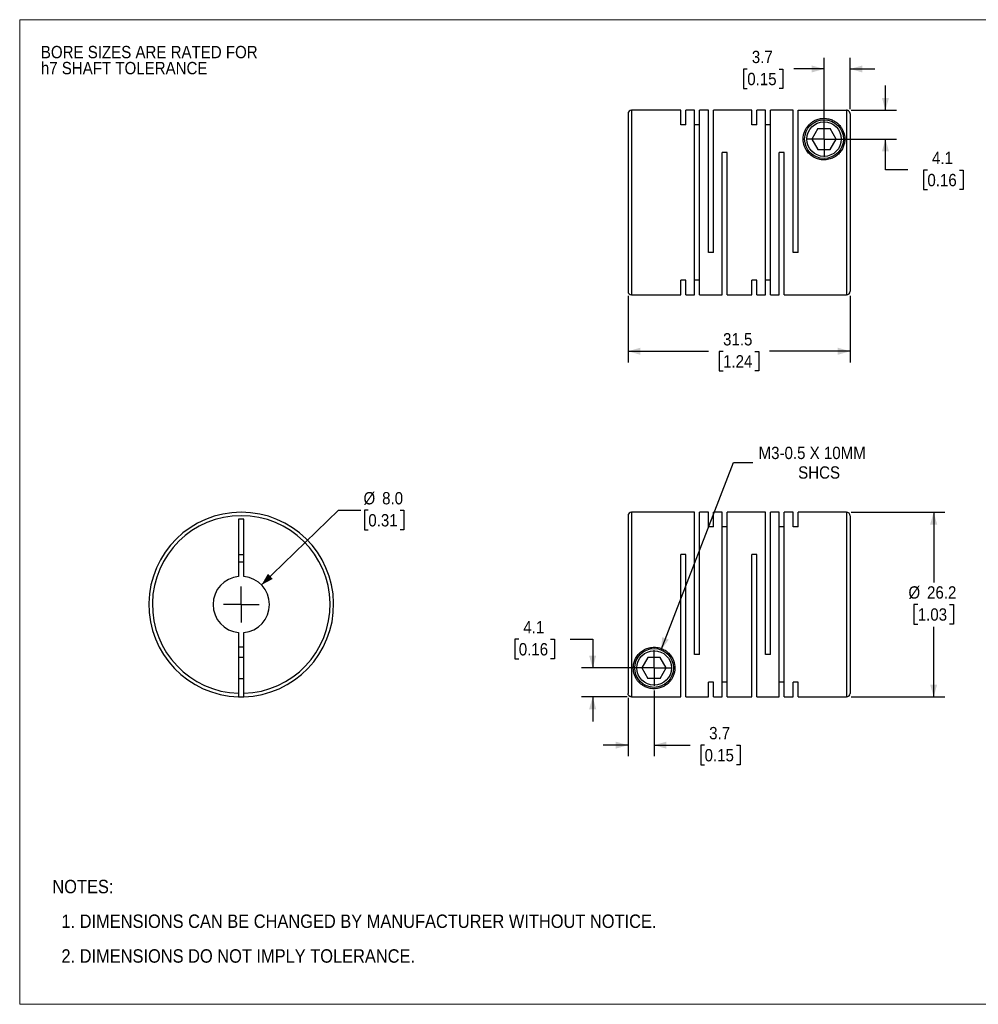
# Model space of a CAD drawing. Header units: millimetres. Extents: x 0 to 216, y 0 to 140.
# Tile 1 of 2: x 0 to 136, y 0 to 140. Entities that reach past the tile are written whole.
import ezdxf

# ---------------------------------------------------------------- set-up
doc = ezdxf.new("R2010")
doc.units = ezdxf.units.MM
doc.header["$LTSCALE"] = 0.5
doc.linetypes.add('SLD-Solid', pattern=[0])
doc.layers.add('SLD-0', color=7, linetype='SLD-Solid', lineweight=25)
doc.layers.add('TEXT', color=140, linetype='SLD-Solid', lineweight=25)
doc.styles.add('SLDTEXTSTYLE0', font='GOTHIC.TTF', dxfattribs={"width": 0.913})
doc.dimstyles.new('SLDDIMSTYLE0', dxfattribs={"dimtxt": 1.75, "dimasz": 1.75, "dimexe": 0, "dimexo": 0.0625, "dimgap": 0.4375, "dimtad": 0, "dimtih": 1, "dimtoh": 1, "dimdec": 1, "dimrnd": 1e-09, "dimzin": 4, "dimdsep": 46, "dimtxsty": 'SLDTEXTSTYLE0', "dimsah": 1, "dimcen": 0, "dimadec": 0, "dimazin": 1, "dimtfac": 1, "dimtdec": 1, "dimtofl": 0, "dimtmove": 0, "dimatfit": 3, "dimfxl": 0, "dimfrac": 2, "dimtolj": 1, "dimtzin": 12, "dimarcsym": 0})
doc.dimstyles.new('SLDDIMSTYLE1', dxfattribs={"dimtxt": 1.75, "dimasz": 1.75, "dimexe": 0, "dimexo": 0.0625, "dimgap": 0.4375, "dimtad": 0, "dimtih": 1, "dimtoh": 1, "dimdec": 1, "dimrnd": 1e-09, "dimzin": 12, "dimdsep": 46, "dimtxsty": 'SLDTEXTSTYLE0', "dimsah": 1, "dimcen": 0.09, "dimadec": 0, "dimazin": 3, "dimtfac": 1, "dimtdec": 1, "dimtmove": 0, "dimatfit": 0, "dimfxl": 0, "dimfrac": 2, "dimtolj": 1, "dimtzin": 12, "dimarcsym": 0})
doc.dimstyles.new('SLDDIMSTYLE2', dxfattribs={"dimtxt": 1.75, "dimasz": 1.75, "dimexe": 0, "dimexo": 0.0625, "dimgap": 0.4375, "dimtad": 0, "dimtih": 1, "dimtoh": 1, "dimdec": 1, "dimrnd": 1e-09, "dimzin": 12, "dimdsep": 46, "dimtxsty": 'SLDTEXTSTYLE0', "dimsah": 1, "dimcen": 0, "dimadec": 0, "dimazin": 3, "dimtfac": 1, "dimtdec": 1, "dimtofl": 0, "dimtmove": 0, "dimatfit": 3, "dimfxl": 0, "dimfrac": 2, "dimtolj": 1, "dimtzin": 12, "dimarcsym": 0})
doc.dimstyles.new('SLDDIMSTYLE3', dxfattribs={"dimtxt": 1.75, "dimasz": 1.75, "dimexe": 0, "dimexo": 0.0625, "dimgap": 0.4375, "dimtad": 0, "dimtih": 1, "dimtoh": 1, "dimdec": 1, "dimrnd": 1e-09, "dimzin": 12, "dimdsep": 46, "dimtxsty": 'SLDTEXTSTYLE0', "dimsah": 1, "dimcen": 0.09, "dimadec": 0, "dimazin": 3, "dimtfac": 1, "dimtdec": 1, "dimtofl": 0, "dimtmove": 0, "dimatfit": 3, "dimfxl": 0, "dimfrac": 2, "dimtolj": 1, "dimtzin": 12, "dimarcsym": 0})

# ---------------------------------------------------------------- blocks, each defined once
blk = doc.blocks.new('Block2')
at = {"color": 7, "linetype": 'SLD-Solid', "lineweight": 18}
for p, q in [((0, 139.7), (215.9, 139.7)), ((0, 139.7), (0, 0)), ((215.9, 139.7), (215.9, 0)), ((0, 0), (215.9, 0))]:
    blk.add_line(p, q, dxfattribs=at)
blk = doc.blocks.new('SW_NOTE_0_2')
at = {"layer": 'SLD-0', "color": 0, "char_height": 1.75, "attachment_point": 1, "style": 'SLDTEXTSTYLE0'}
for s, insert in [('BORE SIZES ARE RATED FOR ', (0, 2.24)), ('h7 SHAFT TOLERANCE', (0, -0.03))]:
    blk.add_mtext(s, dxfattribs=dict(at, insert=insert))
blk = doc.blocks.new('SW_NOTE_0_3')
at = {"layer": 'TEXT', "color": 0, "char_height": 1.905, "attachment_point": 1, "style": 'SLDTEXTSTYLE0'}
for s, insert in [('NOTES:', (0, 2.43)), ('  1. DIMENSIONS CAN BE CHANGED BY MANUFACTURER WITHOUT NOTICE.', (0, -2.49)), ('  2. DIMENSIONS DO NOT IMPLY TOLERANCE.', (0, -7.42))]:
    blk.add_mtext(s, dxfattribs=dict(at, insert=insert))
blk = doc.blocks.new('_D')
at = {"layer": 'SLD-0'}
for p, q in [((34.29, 59.5), (45.19, 70.09)), ((45.19, 70.09), (48.37, 70.09)), ((49.44, 70.09), (48.9, 70.09)), ((48.9, 70.09), (48.9, 67.31)), ((53.96, 70.09), (54.49, 70.09)), ((54.49, 70.09), (54.49, 67.31)), ((48.9, 67.31), (49.44, 67.31)), ((54.49, 67.31), (53.96, 67.31))]:
    blk.add_line(p, q, dxfattribs=at)
blk.add_solid([(34.29, 59.5), (35.9, 60.36), (35.2, 61.08)], dxfattribs=at)
at = {"layer": 'SLD-0', "char_height": 1.75, "attachment_point": 1, "style": 'SLDTEXTSTYLE0'}
for s, insert in [('%%c', (48.76, 72.68)), ('8.0', (51.4, 72.68)), ('0.31', (49.44, 69.55))]:
    blk.add_mtext(s, dxfattribs=dict(at, insert=insert))
blk = doc.blocks.new('SW_CENTERMARKSYMBOL_0')
at = {"layer": 'SLD-0', "color": 0}
for q in [(0, 2.54), (-2.54, 0), (0, -2.54), (2.54, 0)]:
    blk.add_line((0, 0), q, dxfattribs=at)
blk = doc.blocks.new('_D_1')
at = {"layer": 'SLD-0'}
for p, q in [((86.27, 43.49), (86.27, 35.19)), ((89.97, 44.54), (89.97, 35.19)), ((86.27, 36.77), (82.77, 36.77)), ((89.97, 36.77), (95.07, 36.77)), ((97.13, 36.76), (96.6, 36.76)), ((96.6, 36.76), (96.6, 33.98)), ((101.66, 36.76), (102.19, 36.76)), ((102.19, 36.76), (102.19, 33.98)), ((96.6, 33.98), (97.13, 33.98)), ((102.19, 33.98), (101.66, 33.98))]:
    blk.add_line(p, q, dxfattribs=at)
for points in [[(86.27, 36.77), (84.52, 37.27), (84.52, 36.27)], [(89.97, 36.77), (91.72, 36.27), (91.72, 37.27)]]:
    blk.add_solid(points, dxfattribs=at)
at = {"layer": 'SLD-0', "char_height": 1.75, "attachment_point": 1, "style": 'SLDTEXTSTYLE0'}
for s, insert in [('3.7', (97.78, 39.35)), ('0.15', (97.13, 36.22))]:
    blk.add_mtext(s, dxfattribs=dict(at, insert=insert))
blk = doc.blocks.new('_D_2')
at = {"layer": 'SLD-0'}
for p, q in [((70.78, 51.79), (70.24, 51.79)), ((70.24, 51.79), (70.24, 49.01)), ((75.3, 51.79), (75.84, 51.79)), ((75.84, 51.79), (75.84, 49.01)), ((78.08, 51.8), (81.26, 51.8)), ((81.26, 51.8), (81.26, 47.72)), ((70.24, 49.01), (70.78, 49.01)), ((75.84, 49.01), (75.3, 49.01)), ((89.33, 47.72), (79.67, 47.72)), ((86.13, 43.62), (79.67, 43.62)), ((81.26, 43.62), (81.26, 40.12))]:
    blk.add_line(p, q, dxfattribs=at)
for points in [[(81.26, 47.72), (81.76, 49.47), (80.76, 49.47)], [(81.26, 43.62), (80.76, 41.87), (81.76, 41.87)]]:
    blk.add_solid(points, dxfattribs=at)
at = {"layer": 'SLD-0', "char_height": 1.75, "attachment_point": 1, "style": 'SLDTEXTSTYLE0'}
for s, insert in [('4.1', (71.42, 54.38)), ('0.16', (70.78, 51.25))]:
    blk.add_mtext(s, dxfattribs=dict(at, insert=insert))
blk = doc.blocks.new('_D_3')
at = {"layer": 'SLD-0'}
for p, q in [((90.96, 50.28), (101.22, 76.88)), ((101.22, 76.88), (103.99, 76.88))]:
    blk.add_line(p, q, dxfattribs=at)
blk.add_solid([(90.96, 50.28), (92.05, 51.74), (91.12, 52.1)], dxfattribs=at)
at = {"layer": 'SLD-0', "char_height": 1.75, "attachment_point": 1, "style": 'SLDTEXTSTYLE0'}
for s, insert in [('M3-0.5 X 10MM', (104.79, 79.11)), ('SHCS', (110.4, 76.33))]:
    blk.add_mtext(s, dxfattribs=dict(at, insert=insert))
blk = doc.blocks.new('_D_4')
at = {"layer": 'SLD-0'}
for p, q in [((117.9, 69.82), (131.21, 69.82)), ((129.62, 69.82), (129.62, 59.85)), ((127.36, 56.72), (126.82, 56.72)), ((126.82, 56.72), (126.82, 53.94)), ((131.88, 56.72), (132.42, 56.72)), ((132.42, 56.72), (132.42, 53.94)), ((126.82, 53.94), (127.36, 53.94)), ((129.62, 43.62), (129.62, 53.58)), ((132.42, 53.94), (131.88, 53.94)), ((117.9, 43.62), (131.21, 43.62))]:
    blk.add_line(p, q, dxfattribs=at)
for points in [[(129.62, 69.82), (129.12, 68.07), (130.12, 68.07)], [(129.62, 43.62), (130.12, 45.37), (129.12, 45.37)]]:
    blk.add_solid(points, dxfattribs=at)
at = {"layer": 'SLD-0', "char_height": 1.75, "attachment_point": 1, "style": 'SLDTEXTSTYLE0'}
for s, insert in [('%%c', (126.04, 59.31)), ('26.2', (128.68, 59.31)), ('1.03', (127.36, 56.18))]:
    blk.add_mtext(s, dxfattribs=dict(at, insert=insert))
blk = doc.blocks.new('SW_CENTERMARKSYMBOL_1')
at = {"layer": 'SLD-0', "color": 0}
for q in [(0, 2.54), (-2.54, 0), (0, -2.54), (2.54, 0)]:
    blk.add_line((0, 0), q, dxfattribs=at)
blk = doc.blocks.new('_D_6')
at = {"layer": 'SLD-0'}
for p, q in [((86.27, 100.52), (86.27, 91.07)), ((117.77, 100.52), (117.77, 91.07)), ((86.27, 92.66), (97.69, 92.66)), ((99.75, 92.64), (99.22, 92.64)), ((99.22, 92.64), (99.22, 89.87)), ((104.28, 92.64), (104.81, 92.64)), ((104.81, 92.64), (104.81, 89.87)), ((117.77, 92.66), (106.35, 92.66)), ((99.22, 89.87), (99.75, 89.87)), ((104.81, 89.87), (104.28, 89.87))]:
    blk.add_line(p, q, dxfattribs=at)
for points in [[(86.27, 92.66), (88.02, 92.16), (88.02, 93.16)], [(117.77, 92.66), (116.02, 93.16), (116.02, 92.16)]]:
    blk.add_solid(points, dxfattribs=at)
at = {"layer": 'SLD-0', "char_height": 1.75, "attachment_point": 1, "style": 'SLDTEXTSTYLE0'}
for s, insert in [('31.5', (99.75, 95.23)), ('1.24', (99.75, 92.1))]:
    blk.add_mtext(s, dxfattribs=dict(at, insert=insert))
blk = doc.blocks.new('_D_7')
at = {"layer": 'SLD-0'}
for p, q in [((114.07, 123.39), (114.07, 134.3)), ((117.77, 126.99), (117.77, 134.3)), ((103.18, 132.7), (102.65, 132.7)), ((102.65, 132.7), (102.65, 129.92)), ((107.71, 132.7), (108.24, 132.7)), ((108.24, 132.7), (108.24, 129.92)), ((114.07, 132.71), (109.78, 132.71)), ((117.77, 132.71), (121.27, 132.71)), ((102.65, 129.92), (103.18, 129.92)), ((108.24, 129.92), (107.71, 129.92))]:
    blk.add_line(p, q, dxfattribs=at)
for points in [[(114.07, 132.71), (112.32, 133.21), (112.32, 132.21)], [(117.77, 132.71), (119.52, 132.21), (119.52, 133.21)]]:
    blk.add_solid(points, dxfattribs=at)
at = {"layer": 'SLD-0', "char_height": 1.75, "attachment_point": 1, "style": 'SLDTEXTSTYLE0'}
for s, insert in [('3.7', (103.83, 135.29)), ('0.15', (103.18, 132.16))]:
    blk.add_mtext(s, dxfattribs=dict(at, insert=insert))
blk = doc.blocks.new('_D_8')
at = {"layer": 'SLD-0'}
for p, q in [((122.78, 126.85), (122.78, 130.35)), ((117.9, 126.85), (124.36, 126.85)), ((114.7, 122.76), (124.36, 122.76)), ((122.78, 118.38), (122.78, 122.76)), ((125.95, 118.38), (122.78, 118.38)), ((128.73, 118.37), (128.2, 118.37)), ((128.2, 118.37), (128.2, 115.59)), ((133.26, 118.37), (133.79, 118.37)), ((133.79, 118.37), (133.79, 115.59)), ((128.2, 115.59), (128.73, 115.59)), ((133.79, 115.59), (133.26, 115.59))]:
    blk.add_line(p, q, dxfattribs=at)
for points in [[(122.78, 126.85), (123.28, 128.6), (122.28, 128.6)], [(122.78, 122.76), (122.28, 121.01), (123.28, 121.01)]]:
    blk.add_solid(points, dxfattribs=at)
at = {"layer": 'SLD-0', "char_height": 1.75, "attachment_point": 1, "style": 'SLDTEXTSTYLE0'}
for s, insert in [('4.1', (129.38, 120.96)), ('0.16', (128.73, 117.82))]:
    blk.add_mtext(s, dxfattribs=dict(at, insert=insert))
blk = doc.blocks.new('SW_CENTERMARKSYMBOL_3')
at = {"layer": 'SLD-0', "color": 0}
for q in [(0, 2.54), (-2.54, 0), (0, -2.54), (2.54, 0)]:
    blk.add_line((0, 0), q, dxfattribs=at)

msp = doc.modelspace()

# ---------------------------------------------------------------- linework, layer by layer
for p, q in [((86.27, 126.36), (86.27, 101.16)), ((93.77, 126.86), (86.77, 126.86)), ((86.77, 126.86), (86.77, 100.66)), ((93.77, 124.77), (93.77, 126.86)), ((95.72, 126.86), (94.48, 126.86)), ((94.48, 124.77), (94.48, 126.86)), ((95.72, 100.66), (95.72, 126.86)), ((97.67, 126.86), (96.43, 126.86)), ((96.43, 100.66), (96.43, 126.86)), ((97.67, 106.66), (97.67, 126.86)), ((103.82, 126.86), (98.38, 126.86)), ((98.38, 106.66), (98.38, 126.86)), ((103.82, 124.77), (103.82, 126.86)), ((105.77, 126.86), (104.53, 126.86)), ((104.53, 124.77), (104.53, 126.86)), ((105.77, 100.66), (105.77, 126.86)), ((109.67, 126.86), (106.48, 126.86)), ((106.48, 100.66), (106.48, 126.86)), ((109.67, 106.66), (109.67, 126.86)), ((110.38, 106.66), (110.38, 126.85)), ((110.38, 126.85), (117.27, 126.85)), ((117.27, 126.85), (117.27, 100.66)), ((117.77, 126.35), (117.77, 101.16)), ((94.48, 124.77), (93.77, 124.77)), ((96.43, 124.77), (95.72, 124.77)), ((104.53, 124.77), (103.82, 124.77)), ((106.48, 124.77), (105.77, 124.77)), ((113.2, 124.26), (112.33, 122.76)), ((113.2, 124.26), (114.93, 124.26)), ((115.8, 122.76), (114.93, 124.26)), ((112.33, 122.76), (113.2, 121.26)), ((114.93, 121.26), (115.8, 122.76)), ((100.33, 120.86), (99.62, 120.86)), ((99.62, 100.66), (99.62, 120.86)), ((100.33, 100.66), (100.33, 120.86)), ((108.43, 120.86), (107.72, 120.86)), ((107.72, 100.66), (107.72, 120.86)), ((108.43, 100.66), (108.43, 120.86)), ((113.2, 121.26), (114.93, 121.26)), ((98.38, 106.66), (97.67, 106.66)), ((110.38, 106.66), (109.67, 106.66)), ((94.48, 102.75), (93.77, 102.75)), ((93.77, 100.66), (93.77, 102.75)), ((94.48, 100.66), (94.48, 102.75)), ((96.43, 102.75), (95.72, 102.75)), ((104.53, 102.75), (103.82, 102.75)), ((103.82, 100.66), (103.82, 102.75)), ((104.53, 100.66), (104.53, 102.75)), ((106.48, 102.75), (105.77, 102.75)), ((86.77, 100.66), (93.77, 100.66)), ((94.48, 100.66), (95.72, 100.66)), ((96.43, 100.66), (99.62, 100.66)), ((100.33, 100.66), (103.82, 100.66)), ((104.53, 100.66), (105.77, 100.66)), ((106.48, 100.66), (107.72, 100.66)), ((108.43, 100.66), (117.27, 100.66)), ((31.8, 68.82), (31.05, 68.82)), ((31.05, 68.82), (31.05, 60.7)), ((31.8, 60.7), (31.8, 68.82)), ((86.27, 69.32), (86.27, 44.12)), ((95.72, 69.82), (86.77, 69.82)), ((86.77, 69.82), (86.77, 43.62)), ((95.72, 49.62), (95.72, 69.82)), ((97.67, 69.82), (96.43, 69.82)), ((96.43, 49.62), (96.43, 69.82)), ((97.67, 67.73), (97.67, 69.82)), ((99.62, 69.82), (98.38, 69.82)), ((98.38, 67.73), (98.38, 69.82)), ((99.62, 43.62), (99.62, 69.82)), ((105.77, 69.82), (100.33, 69.82)), ((100.33, 43.62), (100.33, 69.82)), ((105.77, 49.62), (105.77, 69.82)), ((107.72, 69.82), (106.48, 69.82)), ((106.48, 49.62), (106.48, 69.82)), ((107.72, 43.62), (107.72, 69.82)), ((109.67, 69.82), (108.43, 69.82)), ((108.43, 43.62), (108.43, 69.82)), ((109.67, 67.73), (109.67, 69.82)), ((117.27, 69.82), (110.38, 69.82)), ((110.38, 67.73), (110.38, 69.82)), ((117.27, 69.82), (117.27, 43.62)), ((117.77, 69.32), (117.77, 44.12)), ((98.38, 67.73), (97.67, 67.73)), ((100.33, 67.73), (99.62, 67.73)), ((108.43, 67.73), (107.72, 67.73)), ((110.38, 67.73), (109.67, 67.73)), ((31.05, 63.82), (31.8, 63.82)), ((94.48, 63.82), (93.77, 63.82)), ((93.77, 43.62), (93.77, 63.82)), ((94.48, 43.62), (94.48, 63.82)), ((104.53, 63.82), (103.82, 63.82)), ((103.82, 43.62), (103.82, 63.82)), ((104.53, 43.62), (104.53, 63.82)), ((31.05, 52.74), (31.05, 44.12)), ((31.8, 44.12), (31.8, 52.74)), ((31.8, 49.22), (31.05, 49.22)), ((89.1, 49.22), (88.23, 47.72)), ((90.83, 49.22), (89.1, 49.22)), ((91.7, 47.72), (90.83, 49.22)), ((96.43, 49.62), (95.72, 49.62)), ((106.48, 49.62), (105.77, 49.62)), ((88.23, 47.72), (89.1, 46.22)), ((90.83, 46.22), (91.7, 47.72)), ((31.05, 46.22), (31.8, 46.22)), ((90.83, 46.22), (89.1, 46.22)), ((98.38, 45.71), (97.67, 45.71)), ((97.67, 43.62), (97.67, 45.71)), ((98.38, 43.62), (98.38, 45.71)), ((100.33, 45.71), (99.62, 45.71)), ((108.43, 45.71), (107.72, 45.71)), ((110.38, 45.71), (109.67, 45.71)), ((109.67, 43.62), (109.67, 45.71)), ((110.38, 43.62), (110.38, 45.71)), ((86.77, 43.62), (93.77, 43.62)), ((94.48, 43.62), (97.67, 43.62)), ((98.38, 43.62), (99.62, 43.62)), ((100.33, 43.62), (103.82, 43.62)), ((104.53, 43.62), (107.72, 43.62)), ((108.43, 43.62), (109.67, 43.62)), ((110.38, 43.62), (117.27, 43.62))]:
    msp.add_line(p, q)
at = {"flags": 128}
for points in [[(31.8, 62.71), (31.42, 62.72), (31.05, 62.71)], [(31.05, 50.73), (31.42, 50.72), (31.8, 50.73)]]:
    msp.add_lwpolyline(points, dxfattribs=at)
for centre, radius in [((114.07, 122.76), 2.75), ((114.07, 122.76), 2.45), ((89.97, 47.72), 2.75), ((89.97, 47.72), 2.45)]:
    msp.add_circle(centre, radius)
for centre, radius, start, end in [((86.77, 126.36), 0.5, 90, 180), ((86.77, 101.16), 0.5, 180, 270), ((117.27, 101.16), 0.5, 270, 360), ((31.42, 56.72), 13.1, 271.6404, 268.3596), ((31.42, 56.72), 12.6, 271.7055, 268.2945), ((86.77, 69.32), 0.5, 90, 180), ((117.27, 69.32), 0.5, 0, 90), ((31.42, 56.72), 4, 95.3794, 264.6206), ((31.42, 56.72), 4, 275.3794, 84.6206), ((31.42, 56.72), 13.1, 268.3596, 271.6404), ((117.27, 44.12), 0.5, 270, 0)]:
    msp.add_arc(centre, radius, start, end)
for points, knots in [([(117.77, 126.35), (117.77, 126.38), (117.76, 126.42), (117.75, 126.49), (117.72, 126.56), (117.69, 126.62), (117.65, 126.67), (117.61, 126.72), (117.57, 126.75), (117.52, 126.79), (117.47, 126.81), (117.42, 126.83), (117.36, 126.84), (117.32, 126.85), (117.28, 126.85), (117.27, 126.85)], [0, 0, 0, 0, 0.09287, 0.183082, 0.270637, 0.355534, 0.437774, 0.517355, 0.594278, 0.668543, 0.74015, 0.809099, 0.87539, 0.939023, 1, 1, 1, 1]), ([(117.02, 122.76), (117.02, 123.11), (116.92, 123.6), (116.66, 124.18), (116.39, 124.59), (116.07, 124.94), (115.68, 125.24), (115.3, 125.45), (114.93, 125.58), (114.61, 125.66), (114.27, 125.71), (113.91, 125.71), (113.56, 125.67), (113.25, 125.6), (112.96, 125.5), (112.62, 125.34), (112.26, 125.1), (111.9, 124.78), (111.61, 124.41), (111.38, 124), (111.16, 123.4), (111.06, 122.55), (111.3, 121.61), (111.74, 120.9), (112.22, 120.43), (112.8, 120.06), (113.49, 119.83), (114.21, 119.78), (114.93, 119.91), (115.58, 120.19), (116.13, 120.61), (116.54, 121.11), (116.82, 121.65), (116.98, 122.21), (117.02, 122.57), (117.02, 122.76)], [0, 0, 0, 0, 0.0622023, 0.0935104, 0.1246905, 0.1599967, 0.1872074, 0.2185765, 0.2352961, 0.2499185, 0.2659859, 0.281262, 0.2961395, 0.3127239, 0.3273505, 0.3440998, 0.3752729, 0.4065714, 0.437609, 0.4686286, 0.4999107, 0.5620513, 0.6243296, 0.6562181, 0.6868624, 0.7181502, 0.7492061, 0.7805243, 0.8118462, 0.8429497, 0.8744476, 0.9050691, 0.9371815, 0.9673497, 1, 1, 1, 1]), ([(87.02, 47.72), (87.02, 47.37), (87.11, 46.87), (87.37, 46.29), (87.64, 45.88), (87.96, 45.53), (88.36, 45.23), (88.73, 45.03), (89.11, 44.89), (89.42, 44.81), (89.76, 44.77), (90.13, 44.77), (90.48, 44.81), (90.79, 44.88), (91.08, 44.98), (91.41, 45.14), (91.78, 45.37), (92.13, 45.7), (92.43, 46.07), (92.66, 46.48), (92.88, 47.08), (92.97, 47.93), (92.74, 48.87), (92.29, 49.58), (91.82, 50.05), (91.23, 50.42), (90.55, 50.64), (89.82, 50.69), (89.1, 50.57), (88.45, 50.28), (87.91, 49.87), (87.49, 49.36), (87.21, 48.82), (87.05, 48.26), (87.02, 47.9), (87.02, 47.72)], [0, 0, 0, 0, 0.0622023, 0.0935104, 0.1246905, 0.1599967, 0.1872074, 0.2185765, 0.2352961, 0.2499185, 0.2659859, 0.281262, 0.2961395, 0.3127239, 0.3273505, 0.3440998, 0.3752729, 0.4065714, 0.437609, 0.4686286, 0.4999107, 0.5620513, 0.6243296, 0.6562181, 0.6868624, 0.7181502, 0.7492061, 0.7805243, 0.8118462, 0.8429497, 0.8744476, 0.9050691, 0.9371815, 0.9673497, 1, 1, 1, 1]), ([(31.05, 44.12), (31.05, 44.1), (31.05, 44.06), (31.05, 43.99), (31.05, 43.92), (31.05, 43.84), (31.05, 43.77), (31.05, 43.71), (31.05, 43.66), (31.05, 43.63), (31.05, 43.63), (31.05, 43.62)], [0, 0, 0, 0, 0.082675, 0.165675, 0.250421, 0.374253, 0.500077, 0.622996, 0.749765, 0.874641, 1, 1, 1, 1]), ([(31.8, 43.62), (31.8, 43.62), (31.8, 43.63), (31.8, 43.64), (31.8, 43.66), (31.8, 43.71), (31.8, 43.77), (31.8, 43.84), (31.8, 43.93), (31.8, 44.03), (31.8, 44.09), (31.8, 44.12)], [0, 0, 0, 0, 0.082045, 0.16503, 0.250377, 0.375212, 0.50072, 0.623132, 0.750397, 0.875445, 1, 1, 1, 1]), ([(86.77, 43.62), (86.75, 43.62), (86.7, 43.63), (86.64, 43.64), (86.56, 43.66), (86.49, 43.71), (86.41, 43.77), (86.35, 43.84), (86.3, 43.93), (86.27, 44.03), (86.27, 44.09), (86.27, 44.12)], [0, 0, 0, 0, 0.082045, 0.16503, 0.250377, 0.375212, 0.50072, 0.623132, 0.750397, 0.875445, 1, 1, 1, 1])]:
    msp.add_open_spline(points, degree=3, knots=knots)

# ---------------------------------------------------------------- block references
at = {"color": 7, "linetype": 'Continuous'}
msp.add_blockref('Block2', (0, 0), dxfattribs=at)
at = {"layer": 'SLD-0'}
for name, p in [('SW_NOTE_0_2', (3, 133.74)), ('SW_CENTERMARKSYMBOL_3', (114.07, 122.76)), ('SW_CENTERMARKSYMBOL_0', (31.42, 56.72)), ('SW_CENTERMARKSYMBOL_1', (89.97, 47.72))]:
    msp.add_blockref(name, p, dxfattribs=at)
at = {"layer": 'TEXT'}
msp.add_blockref('SW_NOTE_0_3', (4.63, 15.23), dxfattribs=at)

# ---------------------------------------------------------------- dimensions: what is measured, and where the dimension line sits
at = {"layer": 'SLD-0'}
for base, p1, p2, dimstyle, picture, middle in [((117.77, 132.71), (114.07, 122.76), (117.77, 126.35), 'SLDDIMSTYLE1', '_D_7', (105.44, 132.71)), ((86.27, 92.66), (117.77, 101.16), (86.27, 101.16), 'SLDDIMSTYLE3', '_D_6', (102.02, 92.66)), ((89.97, 36.77), (86.27, 44.12), (89.97, 45.18), 'SLDDIMSTYLE1', '_D_1', (99.4, 36.77))]:
    dim = msp.add_linear_dim(base=base, p1=p1, p2=p2, dimstyle=dimstyle, dxfattribs=at)
    dim.commit()
    dim.dimension.update_dxf_attribs({"geometry": picture, "text_midpoint": middle, "dimtype": 160})
for base, p1, p2, picture, middle in [((122.78, 122.76), (117.27, 126.85), (114.07, 122.76), '_D_8', (122.78, 118.38)), ((81.26, 47.72), (86.77, 43.62), (89.97, 47.72), '_D_2', (81.26, 51.8))]:
    dim = msp.add_linear_dim(base=base, p1=p1, p2=p2, angle=90, dimstyle='SLDDIMSTYLE1', dxfattribs=at)
    dim.commit()
    dim.dimension.update_dxf_attribs({"geometry": picture, "text_midpoint": middle, "dimtype": 160})
dim = msp.add_diameter_dim_2p(p1=(88.98, 45.15), p2=(90.96, 50.28), text='M3-0.5 X 10MM\\PSHCS', dimstyle='SLDDIMSTYLE2', override={"dimpost": '<>'}, dxfattribs=at)
dim.commit()
dim.dimension.update_dxf_attribs({"geometry": '_D_3', "text_midpoint": (113.3, 76.88), "dimtype": 163})
dim = msp.add_diameter_dim_2p(p1=(28.55, 53.93), p2=(34.29, 59.5), dimstyle='SLDDIMSTYLE0', dxfattribs=at)
dim.commit()
dim.dimension.update_dxf_attribs({"geometry": '_D', "text_midpoint": (51.7, 70.09), "dimtype": 163})
dim = msp.add_linear_dim(base=(129.62, 43.62), p1=(117.27, 69.82), p2=(117.27, 43.62), angle=90, text='%%c<>', dimstyle='SLDDIMSTYLE3', dxfattribs=at)
dim.commit()
dim.dimension.update_dxf_attribs({"geometry": '_D_4', "text_midpoint": (129.62, 56.72), "dimtype": 160})

doc.saveas('drawing.dxf')
